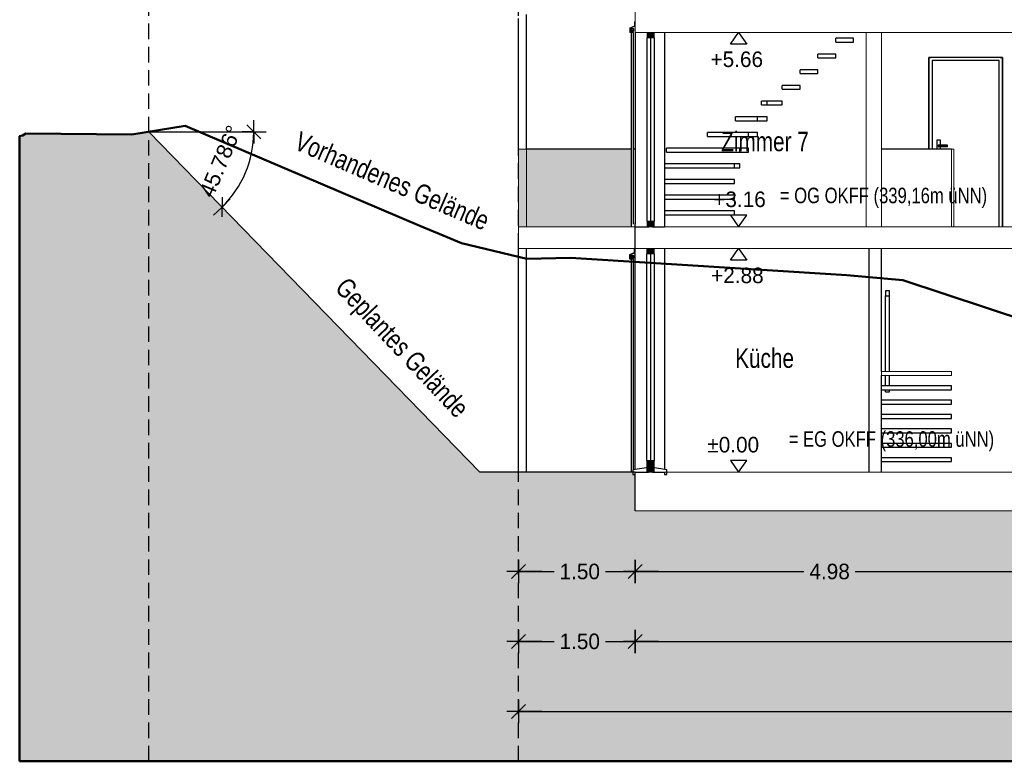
# Model space of a CAD drawing. Header units: metres. Extents: x 203.9 to 239.6, y 55 to 88.8.
# Tile 1 of 14: x 203.9 to 216.5, y 55 to 64.6. Entities that reach past the tile are written whole.
import ezdxf

# ---------------------------------------------------------------- set-up
doc = ezdxf.new("R2010")
doc.units = ezdxf.units.M
doc.header["$XCLIPFRAME"] = 2
doc.header["$PDMODE"] = 65
doc.linetypes.add('AUSGEZOGEN', pattern=[0])
doc.linetypes.add('VERDECKT2_S2', pattern=[0.27, 0.2, -0.07])
for name, color, linetype, lineweight in [('Allgemein01', 7, 'AUSGEZOGEN', 13), ('Allgemein03', 7, 'AUSGEZOGEN', 25), ('C-TOPO', 7, 'AUSGEZOGEN', 25), ('Decke Holz', 7, 'AUSGEZOGEN', 18), ('Design', 7, 'AUSGEZOGEN', 18), ('Fenster', 7, 'AUSGEZOGEN', 13), ('Maßlinie 1_100', 7, 'AUSGEZOGEN', 13), ('Pfosten_ Stützen', 7, 'AUSGEZOGEN', 13), ('Standard', 7, 'AUSGEZOGEN', 25), ('Treppe', 7, 'AUSGEZOGEN', 13), ('Verschattung', 7, 'AUSGEZOGEN', 13), ('Wand Holz nicht tragend', 7, 'AUSGEZOGEN', 13), ('Wand Holz tragend', 7, 'AUSGEZOGEN', 13)]:
    doc.layers.add(name, color=color, linetype=linetype, lineweight=lineweight)
doc.styles.add('ARIAL', font='arial.ttf')
doc.styles.add('Posterama Text Light', font='txt')
doc.dimstyles.new('DIMSTYLE_3', dxfattribs={"dimtxt": 0.2, "dimasz": 0.3, "dimexe": 0, "dimexo": 1e-06, "dimgap": 0.1, "dimtad": 2, "dimdec": 1, "dimlfac": 100, "dimrnd": 0.5, "dimzin": 4, "dimdsep": 46, "dimtxsty": 'Posterama Text Light', "dimblk1": 'ALL_ML_STRICH', "dimblk2": 'ALL_ML_STRICH', "dimsah": 1, "dimcen": 0, "dimse1": 1, "dimse2": 1, "dimclrd": 7, "dimclre": 7, "dimclrt": 7, "dimadec": 0, "dimazin": 0, "dimtfac": 1, "dimtdec": 0, "dimtix": 1, "dimtmove": 2, "dimatfit": 3, "dimfxl": 0, "dimtvp": 1.2, "dimtzin": 0, "dimlwd": 0, "dimlwe": 25, "dimarcsym": 0})
doc.dimstyles.new('DIMSTYLE_5', dxfattribs={"dimtxt": 0.2, "dimasz": 0.3, "dimexe": 0, "dimexo": 1e-06, "dimgap": 0.1, "dimtad": 0, "dimrnd": 0.005, "dimzin": 4, "dimdsep": 46, "dimtxsty": 'Posterama Text Light', "dimblk1": 'ALL_ML_STRICH', "dimblk2": 'ALL_ML_STRICH', "dimsah": 1, "dimcen": 0, "dimse1": 1, "dimse2": 1, "dimclrd": 7, "dimclre": 7, "dimclrt": 7, "dimadec": 0, "dimazin": 0, "dimtfac": 1, "dimtdec": 0, "dimtix": 1, "dimtmove": 2, "dimatfit": 3, "dimfxl": 0, "dimtzin": 0, "dimlwd": 0, "dimlwe": 25, "dimarcsym": 0})
doc.dimstyles.new('DIMSTYLE_7', dxfattribs={"dimtxt": 0.2, "dimasz": 0.3, "dimexe": 0, "dimexo": 1e-06, "dimgap": 0.1, "dimtad": 0, "dimdec": 3, "dimrnd": 0.005, "dimzin": 4, "dimdsep": 46, "dimtxsty": 'Posterama Text Light', "dimblk1": 'ALL_ML_STRICH', "dimblk2": 'ALL_ML_STRICH', "dimsah": 1, "dimcen": 0, "dimse1": 1, "dimse2": 1, "dimclrd": 7, "dimclre": 7, "dimclrt": 7, "dimadec": 0, "dimazin": 0, "dimtfac": 1, "dimtdec": 0, "dimtix": 1, "dimtmove": 2, "dimatfit": 3, "dimfxl": 0, "dimtzin": 0, "dimlwd": 0, "dimlwe": 25, "dimarcsym": 0})
doc.dimstyles.new('DIMSTYLE_8', dxfattribs={"dimtxt": 0.2, "dimasz": 0.3, "dimexe": 0, "dimexo": 1e-06, "dimgap": 0.1, "dimtad": 0, "dimdec": 1, "dimlfac": 100, "dimrnd": 0.5, "dimzin": 4, "dimdsep": 46, "dimtxsty": 'Posterama Text Light', "dimblk1": 'ALL_ML_STRICH', "dimblk2": 'ALL_ML_STRICH', "dimsah": 1, "dimcen": 0, "dimse1": 1, "dimse2": 1, "dimclrd": 7, "dimclre": 7, "dimclrt": 7, "dimadec": 0, "dimazin": 0, "dimtfac": 1, "dimtdec": 0, "dimtix": 1, "dimtmove": 2, "dimatfit": 3, "dimfxl": 0, "dimtzin": 0, "dimlwd": 0, "dimlwe": 25, "dimarcsym": 0})
picture_1 = doc.add_image_def('image1.jpg', size_in_pixel=(256, 256))

# ---------------------------------------------------------------- blocks, each defined once
blk = doc.blocks.new('COMPLEX_WINKELVERMASSUNG_0')
at = {"layer": 'Maßlinie 1_100', "color": 7, "linetype": 'AUSGEZOGEN', "lineweight": 25}
for p, q in [((206.779, 63.203), (206.959, 63.023)), ((206.869, 63.113), (206.869, 63.263)), ((206.869, 63.113), (206.719, 63.113)), ((206.869, 63.113), (206.869, 62.963)), ((206.869, 63.113), (207.019, 63.113)), ((206.461, 62.271), (206.458, 62.016)), ((206.46, 62.143), (206.352, 62.039)), ((206.46, 62.143), (206.355, 62.251)), ((206.46, 62.143), (206.567, 62.248)), ((206.46, 62.143), (206.564, 62.036))]:
    blk.add_line(p, q, dxfattribs=at)
blk.add_arc((205.517, 63.113), 1.352, 314.214, 0, dxfattribs=at)
at = {"layer": 'Maßlinie 1_100', "color": 7, "linetype": 'AUSGEZOGEN', "lineweight": 25, "insert": (206.345, 62.249), "char_height": 0.2, "width": 1.06578, "attachment_point": 7, "rotation": 67.107, "style": 'ARIAL'}
blk.add_mtext('\\W1.00;45.786%%d', dxfattribs=at)
blk = doc.blocks.new('COMPLEXOBJECT_0')
at = {"layer": 'Allgemein03', "color": 7, "linetype": 'VERDECKT2_S2', "lineweight": 25}
blk.add_line((205.517, 55.007), (205.517, 67.799), dxfattribs=at)
at = {"layer": 'Allgemein03', "color": 5, "linetype": 'VERDECKT2_S2', "lineweight": 25}
blk.add_line((210.28, 55.007), (210.28, 67.799), dxfattribs=at)
at = {"layer": 'C-TOPO', "lineweight": 50}
for p, q in [((205.986, 63.19), (205.297, 63.077)), ((209.007, 61.901), (205.986, 63.19)), ((203.889, 63.065), (203.854, 63.056)), ((203.854, 63.056), (203.854, 55.007)), ((203.934, 63.091), (203.889, 63.065)), ((205.297, 63.077), (203.934, 63.091)), ((209.308, 61.777), (209.007, 61.901)), ((209.543, 61.679), (209.308, 61.777)), ((210.387, 61.476), (209.543, 61.679)), ((210.948, 61.488), (210.387, 61.476)), ((214.507, 61.265), (210.948, 61.488)), ((215.226, 61.204), (214.507, 61.265)), ((217.037, 60.601), (215.226, 61.204)), ((203.854, 55.007), (239.551, 55.007))]:
    blk.add_line(p, q, dxfattribs=at)
at = {"layer": 'C-TOPO'}
for p, q in [((209.299, 61.781), (209.308, 61.777)), ((209.538, 61.681), (210.39, 61.476))]:
    blk.add_line(p, q, dxfattribs=at)
blk = doc.blocks.new('COMPLEX_KOTENVERMASSUNG_1')
at = {"layer": 'Maßlinie 1_100', "color": 7, "linetype": 'AUSGEZOGEN', "lineweight": 25}
for p, q in [((213.217, 64.821), (213.007, 64.821)), ((213.007, 64.821), (213.112, 64.671)), ((213.112, 64.671), (213.217, 64.821)), ((213.112, 64.671), (213.112, 64.671)), ((213.112, 64.671), (213.112, 64.671)), ((213.112, 64.671), (213.112, 64.671)), ((213.112, 64.671), (213.112, 64.671)), ((213.007, 64.241), (213.112, 64.391)), ((213.112, 64.391), (213.217, 64.241)), ((213.112, 64.391), (213.112, 64.391)), ((213.112, 64.391), (213.112, 64.391)), ((213.112, 64.391), (213.112, 64.391)), ((213.112, 64.391), (213.112, 64.391)), ((213.217, 64.241), (213.007, 64.241)), ((213.217, 62.041), (213.007, 62.041)), ((213.007, 62.041), (213.112, 61.891)), ((213.112, 61.891), (213.217, 62.041)), ((213.112, 61.891), (213.112, 61.891)), ((213.112, 61.891), (213.112, 61.891)), ((213.112, 61.891), (213.112, 61.891)), ((213.112, 61.891), (213.112, 61.891)), ((213.007, 61.461), (213.112, 61.611)), ((213.112, 61.611), (213.217, 61.461)), ((213.112, 61.611), (213.112, 61.611)), ((213.112, 61.611), (213.112, 61.611)), ((213.112, 61.611), (213.112, 61.611)), ((213.112, 61.611), (213.112, 61.611)), ((213.217, 61.461), (213.007, 61.461)), ((213.217, 58.881), (213.007, 58.881)), ((213.007, 58.881), (213.112, 58.731)), ((213.112, 58.731), (213.217, 58.881)), ((213.112, 58.731), (213.112, 58.731)), ((213.112, 58.731), (213.112, 58.731)), ((213.112, 58.731), (213.112, 58.731)), ((213.112, 58.731), (213.112, 58.731))]:
    blk.add_line(p, q, dxfattribs=at)
at = {"layer": 'Maßlinie 1_100', "color": 7, "linetype": 'AUSGEZOGEN', "lineweight": 25, "char_height": 0.2, "attachment_point": 7, "style": 'Posterama Text Light'}
for s, insert, width in [('+5.94', (212.75, 64.921), 0.83163), ('+5.66', (212.751, 63.944), 0.83447), ('+3.16', (212.786, 62.141), 0.76402), ('+2.88', (212.759, 61.161), 0.82068), ('±0.00', (212.71, 58.981), 0.92002)]:
    blk.add_mtext(s, dxfattribs=dict(at, insert=insert, width=width))
blk = doc.blocks.new('ALL_ML_STRICH')
at = {"color": 0, "linetype": 'ByBlock', "lineweight": -2}
for p, q in [((0, -0.5), (0, 0.5)), ((-1, 0), (0.5, 0)), ((-0.3, -0.3), (0.3, 0.3))]:
    blk.add_line(p, q, dxfattribs=at)
blk = doc.blocks.new('*D28')
at = {"layer": 'DEFPOINTS', "color": 7, "linetype": 'AUSGEZOGEN', "lineweight": 25}
for p in [(214.795, 61.611), (214.795, 58.731), (224.6, 58.731)]:
    blk.add_point(p, dxfattribs=at)
at = {"layer": 'Standard', "color": 7, "linetype": 'AUSGEZOGEN', "lineweight": -2}
for p, q in [((224.6, 60.523), (224.6, 61.611)), ((224.6, 58.731), (224.6, 59.863))]:
    blk.add_line(p, q, dxfattribs=at)
at = {"layer": 'Standard', "color": 7, "linetype": 'AUSGEZOGEN', "lineweight": 25, "xscale": 0.3, "yscale": 0.3, "zscale": 0.3}
for p, rotation in [((224.6, 61.611), 90), ((224.6, 58.731), 270)]:
    blk.add_blockref('ALL_ML_STRICH', p, dxfattribs=dict(at, rotation=rotation))
at = {"layer": 'Standard', "color": 7, "linetype": 'AUSGEZOGEN', "lineweight": 25, "insert": (224.6, 60.193), "char_height": 0.2, "width": 0.8, "attachment_point": 5, "rotation": 90, "style": 'Posterama Text Light'}
blk.add_mtext('\\A1;{\\A1;{2.88\\H0.132000;\\S^ ;}}', dxfattribs=at)
blk = doc.blocks.new('*D29')
at = {"layer": 'DEFPOINTS', "color": 7, "linetype": 'AUSGEZOGEN', "lineweight": 25}
for p in [(214.755, 61.891), (214.795, 61.611), (224.6, 61.611)]:
    blk.add_point(p, dxfattribs=at)
at = {"layer": 'Standard', "color": 7, "linetype": 'AUSGEZOGEN', "lineweight": -2}
blk.add_line((224.6, 61.611), (224.6, 61.891), dxfattribs=at)
at = {"layer": 'Standard', "color": 7, "linetype": 'AUSGEZOGEN', "lineweight": 25, "xscale": 0.3, "yscale": 0.3, "zscale": 0.3}
for p, rotation in [((224.6, 61.891), 90), ((224.6, 61.611), 270)]:
    blk.add_blockref('ALL_ML_STRICH', p, dxfattribs=dict(at, rotation=rotation))
at = {"layer": 'Standard', "color": 7, "linetype": 'AUSGEZOGEN', "lineweight": 25, "insert": (224.247, 61.743), "char_height": 0.2, "width": 0.8, "attachment_point": 5, "rotation": 90, "style": 'Posterama Text Light'}
blk.add_mtext('\\A1;{\\A1;{28\\H0.132000;\\S^ ;}}', dxfattribs=at)
blk = doc.blocks.new('*D30')
at = {"layer": 'DEFPOINTS', "color": 7, "linetype": 'AUSGEZOGEN', "lineweight": 25}
for p in [(214.755, 64.391), (214.755, 61.891), (224.6, 61.891)]:
    blk.add_point(p, dxfattribs=at)
at = {"layer": 'Standard', "color": 7, "linetype": 'AUSGEZOGEN', "lineweight": -2}
for p, q in [((224.6, 63.481), (224.6, 64.391)), ((224.6, 61.891), (224.6, 62.821))]:
    blk.add_line(p, q, dxfattribs=at)
at = {"layer": 'Standard', "color": 7, "linetype": 'AUSGEZOGEN', "lineweight": 25, "xscale": 0.3, "yscale": 0.3, "zscale": 0.3}
for p, rotation in [((224.6, 64.391), 90), ((224.6, 61.891), 270)]:
    blk.add_blockref('ALL_ML_STRICH', p, dxfattribs=dict(at, rotation=rotation))
at = {"layer": 'Standard', "color": 7, "linetype": 'AUSGEZOGEN', "lineweight": 25, "insert": (224.6, 63.151), "char_height": 0.2, "width": 0.8, "attachment_point": 5, "rotation": 90, "style": 'Posterama Text Light'}
blk.add_mtext('\\A1;{\\A1;{2.50\\H0.132000;\\S^ ;}}', dxfattribs=at)
blk = doc.blocks.new('*D31')
at = {"layer": 'DEFPOINTS', "color": 7, "linetype": 'AUSGEZOGEN', "lineweight": 25}
for p in [(216.59, 64.671), (214.755, 64.391), (224.6, 64.391)]:
    blk.add_point(p, dxfattribs=at)
at = {"layer": 'Standard', "color": 7, "linetype": 'AUSGEZOGEN', "lineweight": -2}
blk.add_line((224.6, 64.391), (224.6, 64.671), dxfattribs=at)
at = {"layer": 'Standard', "color": 7, "linetype": 'AUSGEZOGEN', "lineweight": 25, "xscale": 0.3, "yscale": 0.3, "zscale": 0.3}
for p, rotation in [((224.6, 64.671), 90), ((224.6, 64.391), 270)]:
    blk.add_blockref('ALL_ML_STRICH', p, dxfattribs=dict(at, rotation=rotation))
at = {"layer": 'Standard', "color": 7, "linetype": 'AUSGEZOGEN', "lineweight": 25, "insert": (224.247, 64.523), "char_height": 0.2, "width": 0.8, "attachment_point": 5, "rotation": 90, "style": 'Posterama Text Light'}
blk.add_mtext('\\A1;{\\A1;{28\\H0.132000;\\S^ ;}}', dxfattribs=at)
blk = doc.blocks.new('*D32')
at = {"layer": 'DEFPOINTS', "color": 7, "linetype": 'AUSGEZOGEN', "lineweight": 25}
for p in [(212.16, 65.53), (216.59, 64.671), (224.6, 64.671)]:
    blk.add_point(p, dxfattribs=at)
at = {"layer": 'Standard', "color": 7, "linetype": 'AUSGEZOGEN', "lineweight": -2}
for p, q in [((224.6, 65.413), (224.6, 65.53)), ((224.6, 64.671), (224.6, 64.753))]:
    blk.add_line(p, q, dxfattribs=at)
at = {"layer": 'Standard', "color": 7, "linetype": 'AUSGEZOGEN', "lineweight": 25, "xscale": 0.3, "yscale": 0.3, "zscale": 0.3}
for p, rotation in [((224.6, 65.53), 90), ((224.6, 64.671), 270)]:
    blk.add_blockref('ALL_ML_STRICH', p, dxfattribs=dict(at, rotation=rotation))
at = {"layer": 'Standard', "color": 7, "linetype": 'AUSGEZOGEN', "lineweight": 25, "insert": (224.6, 65.083), "char_height": 0.2, "width": 0.8, "attachment_point": 5, "rotation": 90, "style": 'Posterama Text Light'}
blk.add_mtext('\\A1;{\\A1;{86\\H0.132000;\\S^ ;}}', dxfattribs=at)
blk = doc.blocks.new('*D33')
at = {"layer": 'DEFPOINTS', "color": 7, "linetype": 'AUSGEZOGEN', "lineweight": 25}
for p in [(210.28, 61.611), (211.78, 58.231), (210.28, 56.55)]:
    blk.add_point(p, dxfattribs=at)
at = {"layer": 'Standard', "color": 7, "linetype": 'AUSGEZOGEN', "lineweight": -2}
for p, q in [((210.28, 56.55), (210.737, 56.55)), ((211.397, 56.55), (211.78, 56.55))]:
    blk.add_line(p, q, dxfattribs=at)
at = {"layer": 'Standard', "color": 7, "linetype": 'AUSGEZOGEN', "lineweight": 25, "xscale": 0.3, "yscale": 0.3, "zscale": 0.3, "rotation": 180}
blk.add_blockref('ALL_ML_STRICH', (210.28, 56.55), dxfattribs=at)
at = {"layer": 'Standard', "color": 7, "linetype": 'AUSGEZOGEN', "lineweight": 25, "xscale": 0.3, "yscale": 0.3, "zscale": 0.3}
blk.add_blockref('ALL_ML_STRICH', (211.78, 56.55), dxfattribs=at)
at = {"layer": 'Standard', "color": 7, "linetype": 'AUSGEZOGEN', "lineweight": 25, "insert": (211.067, 56.55), "char_height": 0.2, "width": 0.8, "attachment_point": 5, "style": 'Posterama Text Light'}
blk.add_mtext('\\A1;{\\A1;{1.50\\H0.132000;\\S^ ;}}', dxfattribs=at)
blk = doc.blocks.new('*D34')
at = {"layer": 'DEFPOINTS', "color": 7, "linetype": 'AUSGEZOGEN', "lineweight": 25}
for p in [(211.78, 58.231), (225.78, 58.231), (211.78, 56.55)]:
    blk.add_point(p, dxfattribs=at)
at = {"layer": 'Standard', "color": 7, "linetype": 'AUSGEZOGEN', "lineweight": -2}
for p, q in [((211.78, 56.55), (218.392, 56.55)), ((219.192, 56.55), (225.78, 56.55))]:
    blk.add_line(p, q, dxfattribs=at)
at = {"layer": 'Standard', "color": 7, "linetype": 'AUSGEZOGEN', "lineweight": 25, "xscale": 0.3, "yscale": 0.3, "zscale": 0.3, "rotation": 180}
blk.add_blockref('ALL_ML_STRICH', (211.78, 56.55), dxfattribs=at)
at = {"layer": 'Standard', "color": 7, "linetype": 'AUSGEZOGEN', "lineweight": 25, "xscale": 0.3, "yscale": 0.3, "zscale": 0.3}
blk.add_blockref('ALL_ML_STRICH', (225.78, 56.55), dxfattribs=at)
at = {"layer": 'Standard', "color": 7, "linetype": 'AUSGEZOGEN', "lineweight": 25, "insert": (218.792, 56.55), "char_height": 0.2, "width": 1, "attachment_point": 5, "style": 'Posterama Text Light'}
blk.add_mtext('\\A1;{\\A1;{14.00\\H0.132000;\\S^ ;}}', dxfattribs=at)
blk = doc.blocks.new('*D36')
at = {"layer": 'DEFPOINTS', "color": 7, "linetype": 'AUSGEZOGEN', "lineweight": 25}
for p in [(210.28, 58.731), (211.78, 58.231), (210.28, 57.45)]:
    blk.add_point(p, dxfattribs=at)
at = {"layer": 'Standard', "color": 7, "linetype": 'AUSGEZOGEN', "lineweight": -2}
for p, q in [((210.28, 57.45), (210.737, 57.45)), ((211.397, 57.45), (211.78, 57.45))]:
    blk.add_line(p, q, dxfattribs=at)
at = {"layer": 'Standard', "color": 7, "linetype": 'AUSGEZOGEN', "lineweight": 25, "xscale": 0.3, "yscale": 0.3, "zscale": 0.3, "rotation": 180}
blk.add_blockref('ALL_ML_STRICH', (210.28, 57.45), dxfattribs=at)
at = {"layer": 'Standard', "color": 7, "linetype": 'AUSGEZOGEN', "lineweight": 25, "xscale": 0.3, "yscale": 0.3, "zscale": 0.3}
blk.add_blockref('ALL_ML_STRICH', (211.78, 57.45), dxfattribs=at)
at = {"layer": 'Standard', "color": 7, "linetype": 'AUSGEZOGEN', "lineweight": 25, "insert": (211.067, 57.45), "char_height": 0.2, "width": 0.8, "attachment_point": 5, "style": 'Posterama Text Light'}
blk.add_mtext('\\A1;{\\A1;{1.50\\H0.132000;\\S^ ;}}', dxfattribs=at)
blk = doc.blocks.new('*D37')
at = {"layer": 'DEFPOINTS', "color": 7, "linetype": 'AUSGEZOGEN', "lineweight": 25}
for p in [(211.78, 58.231), (216.76, 58.231), (211.78, 57.45)]:
    blk.add_point(p, dxfattribs=at)
at = {"layer": 'Standard', "color": 7, "linetype": 'AUSGEZOGEN', "lineweight": -2}
for p, q in [((211.78, 57.45), (213.955, 57.45)), ((214.615, 57.45), (216.76, 57.45))]:
    blk.add_line(p, q, dxfattribs=at)
at = {"layer": 'Standard', "color": 7, "linetype": 'AUSGEZOGEN', "lineweight": 25, "xscale": 0.3, "yscale": 0.3, "zscale": 0.3, "rotation": 180}
blk.add_blockref('ALL_ML_STRICH', (211.78, 57.45), dxfattribs=at)
at = {"layer": 'Standard', "color": 7, "linetype": 'AUSGEZOGEN', "lineweight": 25, "xscale": 0.3, "yscale": 0.3, "zscale": 0.3}
blk.add_blockref('ALL_ML_STRICH', (216.76, 57.45), dxfattribs=at)
at = {"layer": 'Standard', "color": 7, "linetype": 'AUSGEZOGEN', "lineweight": 25, "insert": (214.285, 57.45), "char_height": 0.2, "width": 0.8, "attachment_point": 5, "style": 'Posterama Text Light'}
blk.add_mtext('\\A1;{\\A1;{4.98\\H0.132000;\\S^ ;}}', dxfattribs=at)
blk = doc.blocks.new('*D42')
at = {"layer": 'DEFPOINTS', "color": 7, "linetype": 'AUSGEZOGEN', "lineweight": 25}
for p in [(210.28, 65.071), (228.754, 58.231), (210.28, 55.65)]:
    blk.add_point(p, dxfattribs=at)
at = {"layer": 'Standard', "color": 7, "linetype": 'AUSGEZOGEN', "lineweight": -2}
for p, q in [((210.28, 55.65), (219.117, 55.65)), ((220.057, 55.65), (228.754, 55.65))]:
    blk.add_line(p, q, dxfattribs=at)
at = {"layer": 'Standard', "color": 7, "linetype": 'AUSGEZOGEN', "lineweight": 25, "xscale": 0.3, "yscale": 0.3, "zscale": 0.3, "rotation": 180}
blk.add_blockref('ALL_ML_STRICH', (210.28, 55.65), dxfattribs=at)
at = {"layer": 'Standard', "color": 7, "linetype": 'AUSGEZOGEN', "lineweight": 25, "xscale": 0.3, "yscale": 0.3, "zscale": 0.3}
blk.add_blockref('ALL_ML_STRICH', (228.754, 55.65), dxfattribs=at)
at = {"layer": 'Standard', "color": 7, "linetype": 'AUSGEZOGEN', "lineweight": 25, "insert": (219.587, 55.65), "char_height": 0.2, "width": 1.2, "attachment_point": 5, "style": 'Posterama Text Light'}
blk.add_mtext('\\A1;{\\A1;{18.47\\H0.132000;\\S5^ ;}}', dxfattribs=at)

msp = doc.modelspace()

# ---------------------------------------------------------------- hatches: boundary and pattern name
at = {"layer": 'Design', "linetype": 'AUSGEZOGEN', "lineweight": 25}
for color, points in [(55, [(203.8545, 55.007), (239.551, 55.007), (239.551, 55.9804), (236.4553, 56.1602), (236.425, 56.1642), (234.7631, 56.3309), (228.7539, 58.731), (228.7539, 58.231), (211.7797, 58.231), (211.7797, 58.701), (211.7497, 58.701), (211.7497, 58.731), (209.7797, 58.731), (205.5166, 63.1127), (205.2974, 63.0767), (203.9338, 63.0908), (203.8892, 63.0653), (203.8545, 63.0558)]), (253, [(210.2797, 61.891), (210.3797, 61.891), (210.3797, 62.891), (210.2797, 62.891)])]:
    msp.add_hatch(color=color, dxfattribs=at).paths.add_polyline_path(points)
at = {"layer": 'Fenster'}
for points in [[(211.9347, 64.391), (211.9347, 64.321), (212.0267, 64.321), (212.0267, 64.391)], [(211.9347, 61.961), (211.9347, 61.891), (212.0267, 61.891), (212.0267, 61.961)], [(212.0247, 61.541), (212.0247, 61.611), (211.9327, 61.611), (211.9327, 61.541)], [(212.0247, 58.731), (212.0247, 58.881), (211.9327, 58.881), (211.9327, 58.731)]]:
    msp.add_hatch(color=9, dxfattribs=at).paths.add_polyline_path(points, flags=0)
at = {"layer": 'Wand Holz tragend', "linetype": 'AUSGEZOGEN', "lineweight": 18}
msp.add_hatch(color=254, dxfattribs=at).paths.add_polyline_path([(210.3797, 61.891), (211.7297, 61.891), (211.7297, 62.891), (210.3797, 62.891)], flags=0)

# ---------------------------------------------------------------- linework, layer by layer
at = {"layer": 'Allgemein01', "color": 7, "linetype": 'AUSGEZOGEN', "lineweight": 25}
msp.add_line((211.7797, 61.611), (211.7797, 61.931), dxfattribs=at)
at = {"layer": 'Allgemein03', "color": 7, "linetype": 'AUSGEZOGEN', "lineweight": 25}
for p, q in [((205.5166, 63.1127), (207.0266, 63.1127)), ((209.7797, 58.731), (205.5166, 63.1127))]:
    msp.add_line(p, q, dxfattribs=at)
at = {"layer": 'Decke Holz'}
for p, q in [((211.7797, 64.671), (211.7797, 64.528)), ((211.7797, 64.528), (211.7797, 64.4745)), ((211.7797, 64.4745), (211.7797, 64.391)), ((211.7797, 64.391), (211.9347, 64.391)), ((211.9347, 64.391), (212.0267, 64.391)), ((212.0267, 64.391), (214.7547, 64.391)), ((214.9547, 64.391), (216.7547, 64.391)), ((210.2797, 61.891), (210.2797, 61.611)), ((210.3797, 61.891), (210.2797, 61.891)), ((211.7797, 61.891), (210.3797, 61.891)), ((211.9347, 61.891), (211.7797, 61.891)), ((214.7547, 61.891), (211.7797, 61.891)), ((211.9557, 61.891), (211.9347, 61.891)), ((212.0057, 61.891), (211.9557, 61.891)), ((212.0267, 61.891), (212.0057, 61.891)), ((212.1597, 61.891), (212.0267, 61.891)), ((215.8547, 61.891), (214.9547, 61.891)), ((216.7297, 61.891), (215.8847, 61.891)), ((210.2797, 61.611), (211.9327, 61.611)), ((211.9327, 61.611), (212.0247, 61.611)), ((212.0247, 61.611), (216.7297, 61.611)), ((211.9327, 58.731), (211.7797, 58.731)), ((211.7797, 58.731), (211.7797, 58.231)), ((211.9537, 58.731), (211.9327, 58.731)), ((212.0037, 58.731), (211.9537, 58.731)), ((212.0247, 58.731), (212.0037, 58.731)), ((212.1597, 58.731), (212.0247, 58.731)), ((216.7297, 58.731), (212.1597, 58.731)), ((211.7797, 58.231), (216.7547, 58.231))]:
    msp.add_line(p, q, dxfattribs=at)
msp.add_lwpolyline([(211.7797, 58.731), (211.7797, 58.731)], close=True, dxfattribs=at)
at = {"layer": 'Fenster'}
for p, q in [((211.9347, 64.391), (211.9347, 64.321)), ((212.0267, 64.391), (211.9347, 64.391)), ((211.9347, 64.321), (212.0267, 64.321)), ((212.0267, 64.321), (212.0267, 64.391)), ((211.9347, 61.961), (211.9347, 61.891)), ((212.0267, 61.961), (211.9347, 61.961)), ((211.9347, 61.891), (211.9557, 61.891)), ((211.9557, 61.891), (212.0057, 61.891)), ((212.0057, 61.891), (212.0267, 61.891)), ((212.0267, 61.891), (212.0267, 61.961)), ((211.9327, 61.611), (211.9327, 61.541)), ((212.0247, 61.611), (211.9327, 61.611)), ((211.9327, 61.541), (212.0247, 61.541)), ((212.0247, 61.541), (212.0247, 61.611)), ((211.9327, 58.881), (211.9327, 58.731)), ((212.0247, 58.881), (211.9327, 58.881)), ((212.0247, 58.731), (212.0247, 58.881)), ((211.9327, 58.731), (211.9537, 58.731)), ((211.9537, 58.731), (212.0037, 58.731)), ((212.0037, 58.731), (212.0247, 58.731))]:
    msp.add_line(p, q, dxfattribs=at)
at = {"layer": 'Standard', "color": 7, "linetype": 'AUSGEZOGEN', "lineweight": 25}
for p, q in [((210.2797, 62.891), (210.2797, 64.5716)), ((210.3797, 62.891), (210.3797, 64.6226)), ((211.7297, 64.391), (211.7297, 61.891)), ((211.7397, 64.391), (211.7297, 64.391)), ((211.7497, 64.412), (211.7397, 64.412)), ((211.7397, 64.391), (211.7397, 64.407)), ((211.7597, 64.391), (211.7397, 64.391)), ((211.7497, 64.407), (211.7497, 64.391)), ((211.7597, 61.9224), (211.7597, 64.391)), ((211.7797, 64.391), (211.7797, 61.9253)), ((211.9347, 61.961), (211.9347, 64.321)), ((211.9807, 61.961), (211.9807, 64.321)), ((212.0267, 64.321), (212.0267, 61.961)), ((212.1597, 64.391), (212.1597, 61.891)), ((214.3643, 64.2667), (214.3643, 64.3167)), ((214.5943, 64.3167), (214.3643, 64.3167)), ((214.3643, 64.2667), (214.3643, 64.3167)), ((214.5943, 64.3167), (214.3643, 64.3167)), ((214.5943, 64.2667), (214.5943, 64.3167)), ((214.5943, 64.2667), (214.5943, 64.3167)), ((214.3643, 64.2667), (214.5943, 64.2667)), ((214.3643, 64.2667), (214.5943, 64.2667)), ((214.1343, 64.0645), (214.1343, 64.1145)), ((214.3643, 64.1145), (214.1343, 64.1145)), ((214.1343, 64.0645), (214.1343, 64.1145)), ((214.3643, 64.1145), (214.1343, 64.1145)), ((214.1343, 64.0645), (214.3643, 64.0645)), ((214.1343, 64.0645), (214.3643, 64.0645)), ((214.3643, 64.0645), (214.3643, 64.1145)), ((214.3643, 64.0645), (214.3643, 64.1145)), ((215.5647, 62.891), (215.5647, 64.071)), ((215.5647, 64.071), (215.5947, 64.071)), ((215.5647, 64.071), (215.5647, 62.891)), ((215.5947, 64.071), (215.5647, 64.071)), ((216.4797, 64.071), (215.5947, 64.071)), ((216.4797, 64.071), (215.5947, 64.071)), ((216.5097, 64.071), (216.4797, 64.071)), ((216.4797, 64.071), (216.5097, 64.071)), ((216.5097, 61.891), (216.5097, 64.071)), ((216.5097, 64.071), (216.5097, 61.891)), ((213.9043, 63.8624), (213.9043, 63.9124)), ((214.1343, 63.9124), (213.9043, 63.9124)), ((213.9043, 63.8624), (213.9043, 63.9124)), ((214.1343, 63.9124), (213.9043, 63.9124)), ((214.1343, 63.8624), (214.1343, 63.9124)), ((214.1343, 63.8624), (214.1343, 63.9124)), ((215.6047, 64.031), (215.6047, 62.891)), ((216.4697, 64.031), (215.6047, 64.031)), ((216.4697, 61.891), (216.4697, 64.031)), ((213.9043, 63.8624), (214.1343, 63.8624)), ((213.9043, 63.8624), (214.1343, 63.8624)), ((213.6743, 63.6602), (213.6743, 63.7102)), ((213.9043, 63.7102), (213.6743, 63.7102)), ((213.6743, 63.6602), (213.6743, 63.7102)), ((213.9043, 63.7102), (213.6743, 63.7102)), ((213.6743, 63.6602), (213.9043, 63.6602)), ((213.6743, 63.6602), (213.9043, 63.6602)), ((213.9043, 63.6602), (213.9043, 63.7102)), ((213.9043, 63.6602), (213.9043, 63.7102)), ((213.4076, 63.4581), (213.4076, 63.5081)), ((213.481, 63.5081), (213.4076, 63.5081)), ((213.4076, 63.4581), (213.4076, 63.5081)), ((213.481, 63.5081), (213.4076, 63.5081)), ((213.4076, 63.4581), (213.481, 63.4581)), ((213.4076, 63.4581), (213.481, 63.4581)), ((213.481, 63.4581), (213.481, 63.5081)), ((213.6743, 63.5081), (213.481, 63.5081)), ((213.481, 63.4581), (213.481, 63.5081)), ((213.6743, 63.5081), (213.481, 63.5081)), ((213.481, 63.4581), (213.6743, 63.4581)), ((213.481, 63.4581), (213.6743, 63.4581)), ((213.6743, 63.4581), (213.6743, 63.5081)), ((213.6743, 63.4581), (213.6743, 63.5081)), ((213.0714, 63.256), (213.0714, 63.306)), ((213.3572, 63.306), (213.0714, 63.306)), ((213.0714, 63.256), (213.0714, 63.306)), ((213.3572, 63.306), (213.0714, 63.306)), ((213.3572, 63.256), (213.3572, 63.306)), ((213.481, 63.306), (213.3572, 63.306)), ((213.3572, 63.256), (213.3572, 63.306)), ((213.481, 63.306), (213.3572, 63.306)), ((213.481, 63.256), (213.481, 63.306)), ((213.481, 63.256), (213.481, 63.306)), ((213.0714, 63.256), (213.3572, 63.256)), ((213.0714, 63.256), (213.3572, 63.256)), ((213.3572, 63.256), (213.481, 63.256)), ((213.3572, 63.256), (213.481, 63.256)), ((212.7121, 63.0538), (212.7121, 63.1038)), ((213.2407, 63.1038), (212.7121, 63.1038)), ((212.7121, 63.0538), (212.7121, 63.1038)), ((213.2407, 63.1038), (212.7121, 63.1038)), ((212.7121, 63.0538), (213.2407, 63.0538)), ((212.7121, 63.0538), (213.2407, 63.0538)), ((213.2407, 63.0538), (213.2407, 63.1038)), ((213.3572, 63.1038), (213.2407, 63.1038)), ((213.2407, 63.0538), (213.2407, 63.1038)), ((213.3572, 63.1038), (213.2407, 63.1038)), ((213.2407, 63.0538), (213.3572, 63.0538)), ((213.2407, 63.0538), (213.3572, 63.0538)), ((213.3572, 63.0538), (213.3572, 63.1038)), ((213.3572, 63.0538), (213.3572, 63.1038)), ((212.1824, 62.8517), (212.1824, 62.9017)), ((213.1297, 62.9017), (212.1824, 62.9017)), ((212.1824, 62.8517), (212.1824, 62.9017)), ((213.1297, 62.9017), (212.1824, 62.9017)), ((213.1297, 62.8517), (213.1297, 62.9017)), ((213.2407, 62.9017), (213.1297, 62.9017)), ((213.1297, 62.8517), (213.1297, 62.9017)), ((213.2407, 62.9017), (213.1297, 62.9017)), ((213.2407, 62.8517), (213.2407, 62.9017)), ((213.2407, 62.8517), (213.2407, 62.9017)), ((215.6647, 63.006), (215.6647, 62.891)), ((215.7147, 63.006), (215.6647, 63.006)), ((215.681, 62.936), (215.6797, 62.931)), ((215.6797, 62.931), (215.681, 62.926)), ((215.8047, 62.931), (215.6797, 62.931)), ((215.6847, 62.9396), (215.681, 62.936)), ((215.8047, 62.936), (215.681, 62.936)), ((215.681, 62.926), (215.6847, 62.9223)), ((215.8047, 62.926), (215.681, 62.926)), ((215.6897, 62.941), (215.6847, 62.9396)), ((215.8047, 62.9396), (215.6847, 62.9396)), ((215.6847, 62.9223), (215.6897, 62.921)), ((215.8047, 62.9223), (215.6847, 62.9223)), ((215.6897, 62.941), (215.8047, 62.941)), ((215.8047, 62.921), (215.6897, 62.921)), ((215.7147, 62.941), (215.7147, 63.006)), ((215.7147, 62.891), (215.7147, 62.921)), ((215.8047, 62.9396), (215.8047, 62.941)), ((215.8047, 62.936), (215.8047, 62.9396)), ((215.8047, 62.931), (215.8047, 62.936)), ((215.8047, 62.926), (215.8047, 62.931)), ((215.8047, 62.9223), (215.8047, 62.926)), ((215.8047, 62.921), (215.8047, 62.9223)), ((211.7297, 62.891), (210.3797, 62.891)), ((211.7797, 62.891), (211.7597, 62.891)), ((212.1824, 62.8517), (213.1297, 62.8517)), ((212.1824, 62.8517), (213.1297, 62.8517)), ((213.1297, 62.8517), (213.2407, 62.8517)), ((213.1297, 62.8517), (213.2407, 62.8517)), ((215.8547, 62.891), (214.9547, 62.891)), ((213.0597, 62.6995), (212.1597, 62.6995)), ((213.0597, 62.6995), (212.1597, 62.6995)), ((212.1597, 62.6495), (213.0597, 62.6495)), ((212.1597, 62.6495), (213.0597, 62.6495)), ((213.0597, 62.6495), (213.0597, 62.6995)), ((213.1297, 62.6995), (213.0597, 62.6995)), ((213.0597, 62.6495), (213.0597, 62.6995)), ((213.1297, 62.6995), (213.0597, 62.6995)), ((213.0597, 62.6495), (213.1297, 62.6495)), ((213.0597, 62.6495), (213.1297, 62.6495)), ((213.1297, 62.6495), (213.1297, 62.6995)), ((213.1297, 62.6495), (213.1297, 62.6995)), ((213.0597, 62.4974), (212.1597, 62.4974)), ((213.0597, 62.4974), (212.1597, 62.4974)), ((212.1597, 62.4474), (213.0597, 62.4474)), ((212.1597, 62.4474), (213.0597, 62.4474)), ((213.0597, 62.4474), (213.0597, 62.4974)), ((213.0597, 62.4474), (213.0597, 62.4974)), ((213.0597, 62.2952), (212.1597, 62.2952)), ((213.0597, 62.2952), (212.1597, 62.2952)), ((213.0597, 62.2452), (213.0597, 62.2952)), ((213.0597, 62.2452), (213.0597, 62.2952)), ((212.1597, 62.2452), (213.0597, 62.2452)), ((212.1597, 62.2452), (213.0597, 62.2452)), ((213.0597, 62.0931), (212.1597, 62.0931)), ((213.0597, 62.0931), (212.1597, 62.0931)), ((212.1597, 62.0431), (213.0597, 62.0431)), ((212.1597, 62.0431), (213.0597, 62.0431)), ((213.0597, 62.0431), (213.0597, 62.0931)), ((213.0597, 62.0431), (213.0597, 62.0931)), ((210.2797, 58.731), (210.2797, 61.611)), ((210.3797, 58.731), (210.3797, 61.611)), ((211.7137, 61.531), (211.7737, 61.558)), ((211.7137, 61.471), (211.7137, 61.531)), ((211.7797, 61.5545), (211.7197, 61.5275)), ((211.7197, 61.5275), (211.7197, 61.471)), ((211.7277, 61.487), (211.7277, 61.521)), ((211.7277, 61.521), (211.7617, 61.521)), ((211.7327, 61.516), (211.7327, 61.492)), ((211.7567, 61.516), (211.7327, 61.516)), ((211.7567, 61.492), (211.7567, 61.516)), ((211.7617, 61.521), (211.7617, 61.487)), ((211.7737, 61.558), (211.7737, 61.608)), ((211.7737, 61.608), (211.7797, 61.608)), ((211.7797, 58.7654), (211.7797, 61.611)), ((211.9327, 58.881), (211.9327, 61.541)), ((211.9787, 61.541), (211.9787, 58.881)), ((212.0247, 61.541), (212.0247, 58.881)), ((212.1597, 61.611), (212.1597, 58.7658)), ((214.7947, 58.731), (214.7947, 61.611)), ((214.9547, 60.026), (214.9547, 61.611)), ((211.7197, 61.471), (211.7137, 61.471)), ((211.7397, 61.487), (211.7277, 61.487)), ((211.7297, 61.471), (211.7297, 58.731)), ((211.7397, 61.471), (211.7297, 61.471)), ((211.7327, 61.492), (211.7397, 61.492)), ((211.7497, 61.492), (211.7397, 61.492)), ((211.7397, 61.492), (211.7397, 61.487)), ((211.7397, 61.471), (211.7397, 61.487)), ((211.7597, 61.471), (211.7397, 61.471)), ((211.7497, 61.487), (211.7497, 61.492)), ((211.7497, 61.492), (211.7567, 61.492)), ((211.7497, 61.487), (211.7497, 61.471)), ((211.7617, 61.487), (211.7497, 61.487)), ((211.7597, 58.7624), (211.7597, 61.471)), ((215.0047, 61.0639), (215.0047, 61.0025)), ((215.0547, 61.0639), (215.0047, 61.0639)), ((215.0047, 61.0639), (215.0047, 61.0025)), ((215.0547, 61.0639), (215.0047, 61.0639)), ((215.0047, 60.8749), (215.0047, 61.0025)), ((215.0047, 61.0025), (215.0547, 61.0025)), ((215.0047, 60.8749), (215.0047, 61.0025)), ((215.0047, 61.0025), (215.0547, 61.0025)), ((215.0547, 61.0025), (215.0547, 61.0639)), ((215.0547, 61.0025), (215.0547, 61.0639)), ((215.0547, 60.8749), (215.0547, 61.0025)), ((215.0547, 60.8749), (215.0547, 61.0025)), ((215.0047, 60.6899), (215.0047, 60.8749)), ((215.0047, 60.6899), (215.0047, 60.8749)), ((215.0547, 60.6899), (215.0547, 60.8749)), ((215.0547, 60.6899), (215.0547, 60.8749)), ((215.0047, 60.5049), (215.0047, 60.6899)), ((215.0047, 60.5049), (215.0047, 60.6899)), ((215.0547, 60.5049), (215.0547, 60.6899)), ((215.0547, 60.5049), (215.0547, 60.6899)), ((215.0047, 60.3199), (215.0047, 60.5049)), ((215.0047, 60.3199), (215.0047, 60.5049)), ((215.0547, 60.3199), (215.0547, 60.5049)), ((215.0547, 60.3199), (215.0547, 60.5049)), ((215.0047, 60.1349), (215.0047, 60.3199)), ((215.0047, 60.1349), (215.0047, 60.3199)), ((215.0547, 60.1349), (215.0547, 60.3199)), ((215.0547, 60.1349), (215.0547, 60.3199)), ((215.0047, 60.026), (215.0047, 60.1349)), ((215.0047, 60.026), (215.0047, 60.1349)), ((215.0547, 60.026), (215.0547, 60.1349)), ((215.0547, 60.026), (215.0547, 60.1349)), ((214.9547, 59.841), (214.9547, 59.976)), ((215.0047, 59.9499), (215.0047, 59.976)), ((215.0047, 59.9499), (215.0047, 59.976)), ((215.0047, 59.841), (215.0047, 59.9499)), ((215.0047, 59.841), (215.0047, 59.9499)), ((215.0547, 59.9499), (215.0547, 59.976)), ((215.0547, 59.9499), (215.0547, 59.976)), ((215.0547, 59.841), (215.0547, 59.9499)), ((215.0547, 59.841), (215.0547, 59.9499)), ((214.9547, 59.791), (214.9547, 59.841)), ((215.8547, 59.841), (214.9547, 59.841)), ((214.9547, 59.791), (214.9547, 59.841)), ((215.8547, 59.841), (214.9547, 59.841)), ((214.9547, 59.791), (215.8547, 59.791)), ((214.9547, 59.656), (214.9547, 59.791)), ((214.9547, 59.791), (215.8547, 59.791)), ((215.0047, 59.7649), (215.0047, 59.791)), ((215.0047, 59.7649), (215.0047, 59.791)), ((215.0047, 59.7649), (215.0547, 59.7649)), ((215.0047, 59.7649), (215.0547, 59.7649)), ((215.0547, 59.7649), (215.0547, 59.791)), ((215.0547, 59.7649), (215.0547, 59.791)), ((215.8547, 59.791), (215.8547, 59.841)), ((215.8547, 59.791), (215.8547, 59.841)), ((214.9547, 59.606), (214.9547, 59.656)), ((215.8547, 59.656), (214.9547, 59.656)), ((214.9547, 59.606), (214.9547, 59.656)), ((215.8547, 59.656), (214.9547, 59.656)), ((214.9547, 59.606), (215.8547, 59.606)), ((214.9547, 59.471), (214.9547, 59.606)), ((214.9547, 59.606), (215.8547, 59.606)), ((215.8547, 59.606), (215.8547, 59.656)), ((215.8547, 59.606), (215.8547, 59.656)), ((214.9547, 59.421), (214.9547, 59.471)), ((215.8547, 59.471), (214.9547, 59.471)), ((214.9547, 59.421), (214.9547, 59.471)), ((215.8547, 59.471), (214.9547, 59.471)), ((215.8547, 59.421), (215.8547, 59.471)), ((215.8547, 59.421), (215.8547, 59.471)), ((214.9547, 59.421), (215.8547, 59.421)), ((214.9547, 59.286), (214.9547, 59.421)), ((214.9547, 59.421), (215.8547, 59.421)), ((214.9547, 59.236), (214.9547, 59.286)), ((215.8547, 59.286), (214.9547, 59.286)), ((214.9547, 59.236), (214.9547, 59.286)), ((215.8547, 59.286), (214.9547, 59.286)), ((214.9547, 59.236), (215.8547, 59.236)), ((214.9547, 58.731), (214.9547, 59.236)), ((214.9547, 59.236), (215.8547, 59.236)), ((215.8547, 59.236), (215.8547, 59.286)), ((215.8547, 59.236), (215.8547, 59.286)), ((215.8547, 59.101), (214.9547, 59.101)), ((215.8547, 59.101), (214.9547, 59.101)), ((215.8547, 59.051), (215.8547, 59.101)), ((215.8547, 59.051), (215.8547, 59.101)), ((214.9547, 59.051), (215.8547, 59.051)), ((214.9547, 59.051), (215.8547, 59.051)), ((215.8547, 58.916), (214.9547, 58.916)), ((215.8547, 58.916), (214.9547, 58.916)), ((214.9547, 58.866), (215.8547, 58.866)), ((214.9547, 58.866), (215.8547, 58.866)), ((215.8547, 58.866), (215.8547, 58.916)), ((215.8547, 58.866), (215.8547, 58.916)), ((211.7797, 58.731), (209.7797, 58.731)), ((211.7797, 58.231), (211.7797, 58.731))]:
    msp.add_line(p, q, dxfattribs=at)
at = {"layer": 'Treppe', "linetype": 'AUSGEZOGEN'}
for p, q in [((214.9547, 60.026), (214.9547, 59.976)), ((215.8547, 60.026), (214.9547, 60.026)), ((214.9547, 60.026), (214.9547, 59.976)), ((215.8547, 60.026), (214.9547, 60.026)), ((215.8547, 59.976), (215.8547, 60.026)), ((215.8547, 59.976), (215.8547, 60.026)), ((214.9547, 59.976), (215.8547, 59.976)), ((214.9547, 59.976), (215.8547, 59.976))]:
    msp.add_line(p, q, dxfattribs=at)
at = {"layer": 'Verschattung'}
for p, q in [((211.7737, 64.478), (211.7137, 64.451)), ((211.7137, 64.451), (211.7137, 64.391)), ((211.7197, 64.4475), (211.7797, 64.4745)), ((211.7197, 64.391), (211.7197, 64.4475)), ((211.7277, 64.441), (211.7277, 64.407)), ((211.7617, 64.441), (211.7277, 64.441)), ((211.7327, 64.412), (211.7327, 64.436)), ((211.7327, 64.436), (211.7567, 64.436)), ((211.7567, 64.436), (211.7567, 64.412)), ((211.7617, 64.407), (211.7617, 64.441)), ((211.7737, 64.528), (211.7737, 64.478)), ((211.7797, 64.528), (211.7737, 64.528)), ((211.7797, 64.4745), (211.7797, 64.528)), ((211.7137, 64.391), (211.7197, 64.391)), ((211.7277, 64.407), (211.7397, 64.407)), ((211.7397, 64.412), (211.7327, 64.412)), ((211.7397, 64.407), (211.7397, 64.412)), ((211.7497, 64.412), (211.7497, 64.407)), ((211.7567, 64.412), (211.7497, 64.412)), ((211.7497, 64.407), (211.7617, 64.407))]:
    msp.add_line(p, q, dxfattribs=at)
at = {"layer": 'Wand Holz nicht tragend'}
for p, q in [((214.7547, 64.391), (214.7547, 61.891)), ((214.9547, 61.891), (214.9547, 64.391)), ((210.2797, 62.891), (210.2797, 61.891)), ((210.3797, 62.891), (210.2797, 62.891)), ((210.3797, 61.891), (210.3797, 62.891)), ((215.8547, 62.891), (215.8547, 61.891)), ((215.8847, 62.891), (215.8547, 62.891)), ((215.8847, 61.891), (215.8847, 62.891)), ((210.2797, 61.891), (210.3797, 61.891))]:
    msp.add_line(p, q, dxfattribs=at)
at = {"layer": 'Wand Holz tragend', "color": 32, "linetype": 'AUSGEZOGEN', "lineweight": 25}
for p, q in [((211.7797, 61.861), (211.7797, 61.891)), ((211.7797, 61.891), (211.9347, 61.891)), ((211.9347, 61.891), (211.9557, 61.891)), ((212.0057, 61.891), (212.0267, 61.891)), ((212.0267, 61.891), (212.1597, 61.891)), ((211.9537, 58.791), (211.7497, 58.761)), ((211.7497, 58.761), (211.7497, 58.701)), ((211.7797, 58.701), (211.7797, 58.731)), ((211.7797, 58.731), (211.9327, 58.731)), ((211.9327, 58.731), (211.9537, 58.731)), ((211.9537, 58.731), (211.9537, 58.791)), ((212.0037, 58.791), (212.0037, 58.731)), ((212.1897, 58.761), (212.0037, 58.791)), ((212.0037, 58.731), (212.0247, 58.731)), ((212.0247, 58.731), (212.1597, 58.731)), ((212.1597, 58.731), (212.1597, 58.701)), ((212.1897, 58.701), (212.1897, 58.761)), ((211.7497, 58.701), (211.7797, 58.701)), ((212.1597, 58.701), (212.1897, 58.701))]:
    msp.add_line(p, q, dxfattribs=at)

# ---------------------------------------------------------------- block references
at = {"layer": 'C-TOPO'}
msp.add_blockref('COMPLEXOBJECT_0', (0, 0), dxfattribs=at)
at = {"layer": 'Maßlinie 1_100', "color": 7, "linetype": 'AUSGEZOGEN', "lineweight": 25}
for name in ['COMPLEX_KOTENVERMASSUNG_1', 'COMPLEX_WINKELVERMASSUNG_0']:
    msp.add_blockref(name, (0, 0), dxfattribs=at)

# ---------------------------------------------------------------- texts
at = {"layer": 'Pfosten_ Stützen', "color": 7, "linetype": 'AUSGEZOGEN', "lineweight": 25, "char_height": 0.25, "attachment_point": 9, "style": 'Posterama Text Light'}
for s, insert, width, rotation in [('\\A1;{\\fPosterama Text Light|i0|b0;\\H0.250000;\\W0.800000;\\C7;Vorhandenes Gelände}\\P', (209.8298, 61.8341), 2.956667, 336.705), ('\\A1;{\\fPosterama Text Light|i0|b0;\\H0.250000;\\W0.800000;\\C7;Geplantes Gelände}\\P', (209.4257, 59.3588), 2.536667, 313.26)]:
    msp.add_mtext(s, dxfattribs=dict(at, insert=insert, width=width, rotation=rotation))
at = {"layer": 'Pfosten_ Stützen', "color": 7, "linetype": 'AUSGEZOGEN', "lineweight": 25, "style": 'Posterama Text Light'}
for s, insert, char_height, width, attachment_point in [('\\A1;{\\fPosterama Text Light|i0|b0;\\H0.250000;\\W0.800000;\\C7;Zimmer 7}\\P', (212.8881, 62.8591), 0.25, 1.293333, 7), ('\\A1;{\\fPosterama Text Light|i0|b0;\\H0.200000;\\W0.800000;\\C7;= OG OKFF (339,16m üNN)}\\P', (216.3134, 62.1329), 0.2, 2.797333, 9), ('\\A1;{\\fPosterama Text Light|i0|b0;\\H0.250000;\\W0.800000;\\C7;Küche}\\P', (213.0683, 60.0699), 0.25, 0.9, 7), ('\\A1;{\\fPosterama Text Light|i0|b0;\\H0.200000;\\W0.800000;\\C7;= EG OKFF (336,00m üNN)}\\P', (216.4036, 58.9968), 0.2, 2.84, 9)]:
    msp.add_mtext(s, dxfattribs=dict(at, insert=insert, char_height=char_height, width=width, attachment_point=attachment_point))

# ---------------------------------------------------------------- dimensions: what is measured, and where the dimension line sits
at = {"layer": 'Standard', "color": 7, "linetype": 'AUSGEZOGEN', "lineweight": 25}
for base, p1, p2, dimstyle, picture, middle in [((224.5997, 65.52953), (216.58971, 64.67095), (212.15971, 65.52953), 'DIMSTYLE_8', '*D32', (224.5997, 65.08333)), ((224.5997, 64.671), (214.7547, 64.391), (216.5897, 64.671), 'DIMSTYLE_3', '*D31', (224.2469, 64.5233)), ((224.5997, 64.391), (214.7547, 61.891), (214.7547, 64.391), 'DIMSTYLE_5', '*D30', (224.5997, 63.1514)), ((224.5997, 61.891), (214.7947, 61.611), (214.7547, 61.891), 'DIMSTYLE_3', '*D29', (224.2469, 61.7433)), ((224.5997, 61.611), (214.7947, 58.731), (214.7947, 61.611), 'DIMSTYLE_5', '*D28', (224.5997, 60.1935))]:
    dim = msp.add_linear_dim(base=base, p1=p1, p2=p2, angle=90, dimstyle=dimstyle, override={"dimpost": '<>', "dimclrd": 7, "dimclre": 7, "dimclrt": 7, "dimlwd": 0, "dimlwe": 25}, dxfattribs=at)
    dim.commit()
    dim.dimension.update_dxf_attribs({"geometry": picture, "text_midpoint": middle, "dimtype": 160})
for base, p1, p2, dimstyle, picture, middle in [((228.7539, 55.6495), (210.2797, 65.0711), (228.7539, 58.231), 'DIMSTYLE_7', '*D42', (219.5866, 55.6495)), ((211.7797, 56.5495), (210.2797, 61.611), (211.7797, 58.231), 'DIMSTYLE_5', '*D33', (211.067, 56.5495)), ((211.7797, 57.4495), (210.2797, 58.731), (211.7797, 58.231), 'DIMSTYLE_5', '*D36', (211.067, 57.4495)), ((225.7797, 56.5495), (211.7797, 58.231), (225.7797, 58.231), 'DIMSTYLE_5', '*D34', (218.7915, 56.5495)), ((216.7597, 57.4495), (211.7797, 58.231), (216.7597, 58.231), 'DIMSTYLE_5', '*D37', (214.2853, 57.4495))]:
    dim = msp.add_linear_dim(base=base, p1=p1, p2=p2, dimstyle=dimstyle, override={"dimpost": '<>', "dimclrd": 7, "dimclre": 7, "dimclrt": 7, "dimlwd": 0, "dimlwe": 25}, dxfattribs=at)
    dim.commit()
    dim.dimension.update_dxf_attribs({"geometry": picture, "text_midpoint": middle, "dimtype": 160})

# ---------------------------------------------------------------- pictures from other files: only their frames are drawn
at = {"layer": 'Decke Holz', "lineweight": 18}
image = msp.add_image(picture_1, insert=(211.7797, 64.391), size_in_units=(2.56, 2.56), dxfattribs=at)
image.set_boundary_path([(498.5, 255.5), (498.5, 227.5), (-0.5, 227.5), (-0.5, 255.5), (498.5, 255.5)])
image.dxf.flags = 15
image = msp.add_image(picture_1, insert=(210.2797, 61.611), size_in_units=(2.56, 2.56), dxfattribs=at)
image.set_boundary_path([(648.5, 227.5), (-0.5, 227.5), (-0.5, 255.5), (648.5, 255.5), (648.5, 227.5)])
image.dxf.flags = 15
image = msp.add_image(picture_1, insert=(211.7797, 58.231), size_in_units=(2.56, 2.56), dxfattribs=at)
image.set_boundary_path([(-0.5, 205.5), (497.5, 205.5), (497.5, 255.5), (-0.5, 255.5), (-0.5, 205.5)])
image.dxf.flags = 15
at = {"layer": 'Wand Holz nicht tragend', "lineweight": 18}
image = msp.add_image(picture_1, insert=(214.9547, 61.891), size_in_units=(2.56, 2.56), rotation=90, dxfattribs=at)
image.set_boundary_path([(249.5, 255.5), (249.5, 235.5), (-0.5, 235.5), (-0.5, 255.5), (249.5, 255.5)])
image.dxf.flags = 15
image = msp.add_image(picture_1, insert=(215.8847, 61.891), size_in_units=(2.56, 2.56), rotation=90, dxfattribs=at)
image.set_boundary_path([(99.5, 255.5), (99.5, 252.5), (-0.5, 252.5), (-0.5, 255.5), (99.5, 255.5)])
image.dxf.flags = 15

doc.saveas('drawing.dxf')
